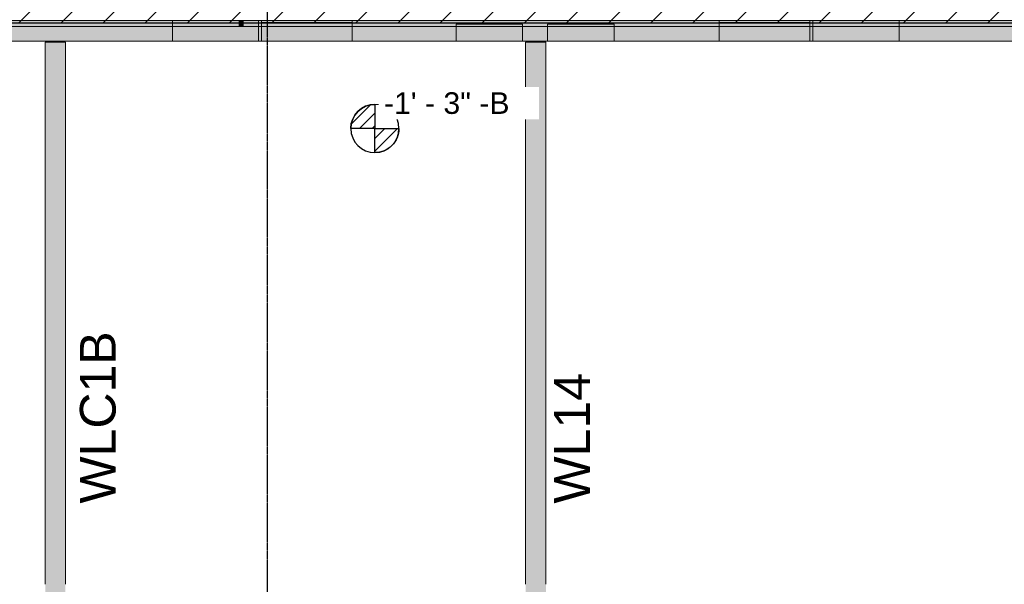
# Model space of a CAD drawing. Header units: inches. Extents: x -4126 to -1814, y 9773 to 12338.
# Tile 33 of 113: x -2931 to -2518, y 10586 to 10823. Entities that reach past the tile are written whole.
import ezdxf

# ---------------------------------------------------------------- set-up
doc = ezdxf.new("R2010")
doc.units = ezdxf.units.IN
doc.header["$MEASUREMENT"] = 0
doc.linetypes.add('Grid Line 1_2_', pattern=[0.875, 0.5, -0.125, 0.125, -0.125])
for name, color, linetype, lineweight in [('A-WALL', 113, 'Continuous', 13), ('G-ANNO-DIMS', 111, 'Continuous', 9), ('I-WALL', 2, 'Continuous', 13), ('S-GRID', 1, 'Continuous', 9)]:
    doc.layers.add(name, color=color, linetype=linetype, lineweight=lineweight)
doc.layers.add('LOAD_HATCH', color=8, linetype='Continuous')
doc.layers.add('loads', color=1, linetype='Continuous')
doc.styles.add('Arial', font='Arial.ttf', dxfattribs={"height": 18})
doc.styles.add('Arial_2', font='arial.ttf', dxfattribs={"height": 9.070866})
pattern_1 = [(315, (28.981, 112.263), (0.027577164, 0.027577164), [])]

# ---------------------------------------------------------------- blocks, each defined once
blk = doc.blocks.new('CTR - 1st Phase - Shell_rvt-1-FRAMING PLAN - 1ST FLOOR')
at = {"layer": 'A-WALL', "lineweight": 5, "transparency": 33554585}
h = blk.add_hatch(color=13, dxfattribs=at)
h.paths.add_polyline_path([(-2096.82, 10813.86), (-2096.82, 10822.49), (-2138.72, 10822.49), (-2138.72, 10819.99), (-2099.32, 10819.99), (-2099.32, 10813.86)], flags=0)
h.paths.add_polyline_path([(-3396.64, 10819.99), (-3366.39, 10819.99), (-3366.39, 10822.49), (-3400.17, 10822.49), (-3400.17, 10819.99)], flags=0)
h.paths.add_polyline_path([(-3252.51, 10819.99), (-3245.12, 10819.99), (-3245.12, 10820.99), (-3217.25, 10820.99), (-3217.25, 10819.99), (-3175.34, 10819.99), (-3175.34, 10822.49), (-3252.51, 10822.49), (-3252.51, 10822.21)], flags=0)
h.paths.add_polyline_path([(-3290.54, 10819.99), (-3290.54, 10822.49), (-3290.91, 10822.49), (-3290.91, 10819.99)], flags=0)
h.paths.add_polyline_path([(-3330.26, 10819.99), (-3328.94, 10819.99), (-3328.94, 10822.49), (-3330.26, 10822.49), (-3330.26, 10822.36)], flags=0)
h.paths.add_polyline_path([(-2637.74, 10819.99), (-2637.74, 10822.49), (-2791.71, 10822.49), (-2791.71, 10819.99), (-2748.12, 10819.99), (-2748.12, 10820.99), (-2720.25, 10820.99), (-2720.25, 10819.99), (-2709.72, 10819.99), (-2709.72, 10820.99), (-2681.85, 10820.99), (-2681.85, 10819.99)], flags=0)
h.paths.add_polyline_path([(-2598.39, 10819.99), (-2598.39, 10822.49), (-2599.71, 10822.49), (-2599.71, 10819.99)], flags=0)
h.paths.add_polyline_path([(-2488.32, 10819.99), (-2445.74, 10819.99), (-2445.74, 10822.49), (-2488.32, 10822.49), (-2488.32, 10820.74)], flags=0)
h.paths.add_polyline_path([(-2562.26, 10819.99), (-2512.32, 10819.99), (-2512.32, 10822.49), (-2562.26, 10822.49), (-2562.26, 10820.88)], flags=0)
h.paths.add_polyline_path([(-2185.32, 10819.99), (-2185.32, 10822.49), (-2273.5, 10822.49), (-2273.5, 10819.99)], flags=0)
h.paths.add_polyline_path([(-2311.52, 10819.99), (-2311.52, 10822.49), (-2312.85, 10822.49), (-2312.85, 10819.99)], flags=0)
h.paths.add_polyline_path([(-2407.71, 10819.99), (-2407.34, 10819.99), (-2407.34, 10822.49), (-2407.71, 10822.49), (-2407.71, 10820.58)], flags=0)
h.paths.add_polyline_path([(-2369.31, 10819.99), (-2348.97, 10819.99), (-2348.97, 10822.49), (-2369.31, 10822.49), (-2369.31, 10820.51)], flags=0)
h.paths.add_polyline_path([(-2991.05, 10819.99), (-2983.34, 10819.99), (-2983.34, 10822.49), (-3061.46, 10822.49), (-3061.46, 10819.99), (-3018.92, 10819.99), (-3018.92, 10820.99), (-2991.05, 10820.99)], flags=0)
h.paths.add_polyline_path([(-2945.31, 10819.99), (-2867.19, 10819.99), (-2867.19, 10822.49), (-2945.31, 10822.49), (-2945.31, 10821.62)], flags=0)
h.paths.add_polyline_path([(-3136.94, 10819.99), (-3136.94, 10822.49), (-3137.31, 10822.49), (-3137.31, 10819.99)], flags=0)
h.paths.add_polyline_path([(-3098.91, 10819.99), (-3097.59, 10819.99), (-3097.59, 10822.49), (-3098.91, 10822.49), (-3098.91, 10821.91)], flags=0)
for points in [[(-2867.19, 10819.99), (-2839.32, 10819.99), (-2839.32, 10822.49), (-2867.19, 10822.49), (-2867.19, 10821.47)], [(-2838.54, 10819.99), (-2838.54, 10822.49), (-2839.32, 10822.49), (-2839.32, 10819.99)], [(-2837.32, 10819.99), (-2837.32, 10822.49), (-2838.54, 10822.49), (-2838.54, 10819.99)], [(-2831.06, 10819.99), (-2831.06, 10822.49), (-2837.32, 10822.49), (-2837.32, 10819.99)], [(-2829.74, 10813.86), (-2818.32, 10813.86), (-2818.32, 10822.49), (-2829.74, 10822.49), (-2829.74, 10813.9)], [(-2816.11, 10813.86), (-2816.11, 10822.49), (-2818.32, 10822.49), (-2818.32, 10813.86)], [(-2816.11, 10813.86), (-2815.32, 10813.86), (-2815.32, 10822.49), (-2816.11, 10822.49), (-2816.11, 10814.26)], [(-2815.32, 10813.86), (-2791.71, 10813.86), (-2791.71, 10822.49), (-2815.32, 10822.49), (-2815.32, 10814.28)], [(-2637.74, 10813.86), (-2599.71, 10813.86), (-2599.71, 10822.49), (-2637.74, 10822.49), (-2637.74, 10818.95)], [(-2598.39, 10819.99), (-2562.26, 10819.99), (-2562.26, 10822.49), (-2598.39, 10822.49), (-2598.39, 10820.95)], [(-2839.32, 10813.86), (-2839.32, 10819.99), (-2867.19, 10819.99), (-2867.19, 10813.86), (-2856.37, 10813.86)], [(-2837.32, 10813.86), (-2837.32, 10819.99), (-2839.32, 10819.99), (-2839.32, 10813.86), (-2838.54, 10813.86)], [(-2837.32, 10813.86), (-2831.06, 10813.86), (-2831.06, 10819.99), (-2837.32, 10819.99)], [(-2721.3, 10813.86), (-2720.25, 10813.86), (-2720.25, 10820.99), (-2748.12, 10820.99), (-2748.12, 10813.86)], [(-2709.72, 10813.86), (-2681.85, 10813.86), (-2681.85, 10820.99), (-2709.72, 10820.99), (-2709.72, 10817.06)], [(-2562.26, 10813.86), (-2562.26, 10819.99), (-2598.39, 10819.99), (-2598.39, 10813.86), (-2586.24, 10813.86)]]:
    blk.add_hatch(color=13, dxfattribs=at).paths.add_polyline_path(points, flags=0)
h = blk.add_hatch(color=13, dxfattribs=at)
h.paths.add_polyline_path([(-2831.06, 10819.99), (-2829.74, 10819.99), (-2829.74, 10822.49), (-2831.06, 10822.49), (-2831.06, 10821.4)], flags=0)
h.paths.add_polyline_path([(-2508.32, 10819.99), (-2490.32, 10819.99), (-2490.32, 10822.49), (-2508.32, 10822.49), (-2508.32, 10820.78)], flags=0)
h.paths.add_polyline_path([(-2183.32, 10819.99), (-2176.75, 10819.99), (-2176.75, 10822.49), (-2183.32, 10822.49), (-2183.32, 10820.15)], flags=0)
h = blk.add_hatch(color=13, dxfattribs=at)
h.paths.add_polyline_path([(-2105.45, 10813.86), (-2099.32, 10813.86), (-2099.32, 10819.99), (-2138.72, 10819.99), (-2138.72, 10813.86)], flags=0)
h.paths.add_polyline_path([(-2185.32, 10813.86), (-2185.32, 10819.99), (-2273.5, 10819.99), (-2273.5, 10813.86)], flags=0)
h.paths.add_polyline_path([(-2311.52, 10813.86), (-2311.52, 10819.99), (-2312.85, 10819.99), (-2312.85, 10813.86)], flags=0)
h.paths.add_polyline_path([(-2369.31, 10813.86), (-2348.97, 10813.86), (-2348.97, 10819.99), (-2369.31, 10819.99), (-2369.31, 10819.41)], flags=0)
h.paths.add_polyline_path([(-2512.32, 10813.86), (-2512.32, 10819.99), (-2562.26, 10819.99), (-2562.26, 10813.86), (-2517.37, 10813.86)], flags=0)
h.paths.add_polyline_path([(-2451.17, 10813.86), (-2445.74, 10813.86), (-2445.74, 10819.99), (-2488.32, 10819.99), (-2488.32, 10813.86)], flags=0)
h.paths.add_polyline_path([(-2407.34, 10813.86), (-2407.34, 10819.99), (-2407.71, 10819.99), (-2407.71, 10813.86)], flags=0)
h.paths.add_polyline_path([(-2710.47, 10813.86), (-2709.72, 10813.86), (-2709.72, 10819.99), (-2720.25, 10819.99), (-2720.25, 10813.86), (-2718.97, 10813.86)], flags=0)
h.paths.add_polyline_path([(-2598.39, 10813.86), (-2598.39, 10819.99), (-2599.71, 10819.95), (-2599.71, 10813.86)], flags=0)
h.paths.add_polyline_path([(-2637.74, 10813.86), (-2637.74, 10819.99), (-2681.85, 10819.99), (-2681.85, 10813.86)], flags=0)
h.paths.add_polyline_path([(-2748.12, 10813.86), (-2748.12, 10819.99), (-2791.71, 10819.99), (-2791.71, 10813.86)], flags=0)
h.paths.add_polyline_path([(-2991.05, 10813.86), (-2983.34, 10813.86), (-2983.34, 10819.99), (-2991.05, 10819.99), (-2991.05, 10816.08)], flags=0)
h.paths.add_polyline_path([(-2945.31, 10813.86), (-2867.19, 10813.86), (-2867.19, 10819.99), (-2945.31, 10819.99), (-2945.31, 10817.53)], flags=0)
h.paths.add_polyline_path([(-3328.94, 10813.86), (-3328.94, 10819.99), (-3330.26, 10819.99), (-3330.26, 10813.86)], flags=0)
h.paths.add_polyline_path([(-3137.31, 10813.86), (-3136.94, 10813.86), (-3136.94, 10819.99), (-3137.31, 10819.99), (-3137.31, 10814.91)], flags=0)
h.paths.add_polyline_path([(-3396.64, 10813.86), (-3366.39, 10813.86), (-3366.39, 10819.99), (-3400.17, 10819.99), (-3400.17, 10813.86)], flags=0)
h.paths.add_polyline_path([(-3290.91, 10813.86), (-3290.54, 10813.86), (-3290.54, 10819.99), (-3290.91, 10819.99), (-3290.91, 10818.95)], flags=0)
h.paths.add_polyline_path([(-3252.51, 10813.86), (-3245.12, 10813.86), (-3245.12, 10819.99), (-3252.51, 10819.99), (-3252.51, 10817.94)], flags=0)
h.paths.add_polyline_path([(-3217.25, 10813.86), (-3175.34, 10813.86), (-3175.34, 10819.99), (-3217.25, 10819.99), (-3217.25, 10817.01)], flags=0)
h.paths.add_polyline_path([(-3061.46, 10813.86), (-3018.92, 10813.86), (-3018.92, 10819.99), (-3061.46, 10819.99)], flags=0)
h.paths.add_polyline_path([(-3097.59, 10813.86), (-3097.59, 10819.99), (-3098.91, 10819.99), (-3098.91, 10813.86)], flags=0)
h = blk.add_hatch(color=13, dxfattribs=at)
h.paths.add_polyline_path([(-2183.32, 10813.86), (-2176.75, 10813.86), (-2176.75, 10819.99), (-2183.32, 10819.99), (-2183.32, 10816.16)], flags=0)
h.paths.add_polyline_path([(-2490.32, 10813.86), (-2490.32, 10819.99), (-2508.32, 10819.99), (-2508.32, 10813.86)], flags=0)
h.paths.add_polyline_path([(-2829.74, 10813.86), (-2829.74, 10819.99), (-2831.06, 10819.99), (-2831.06, 10813.86)], flags=0)
at = {"layer": 'A-WALL', "color": 9}
for p, q in [((-2839.32, 10822.49), (-3142.32, 10822.49)), ((-2837.32, 10822.49), (-2839.32, 10822.49)), ((-2818.32, 10822.49), (-2837.32, 10822.49)), ((-2815.32, 10822.49), (-2818.32, 10822.49)), ((-2512.32, 10822.49), (-2815.32, 10822.49)), ((-2839.32, 10819.99), (-3142.32, 10819.99)), ((-3061.46, 10819.99), (-2867.19, 10819.99)), ((-2839.32, 10819.99), (-2867.19, 10819.99)), ((-2867.19, 10819.99), (-2867.19, 10813.86)), ((-2837.32, 10819.99), (-2839.32, 10819.99)), ((-2838.54, 10819.99), (-2839.32, 10819.99)), ((-2837.32, 10819.99), (-2838.54, 10819.99)), ((-2818.32, 10819.99), (-2837.32, 10819.99)), ((-2831.06, 10819.99), (-2837.32, 10819.99)), ((-2831.06, 10819.99), (-2818.32, 10819.99)), ((-2831.06, 10813.86), (-2831.06, 10819.99)), ((-2815.32, 10819.99), (-2818.32, 10819.99)), ((-2818.32, 10819.99), (-2816.11, 10819.99)), ((-2816.11, 10819.99), (-2815.32, 10819.99)), ((-2512.32, 10819.99), (-2815.32, 10819.99)), ((-2815.32, 10819.99), (-2598.39, 10819.99)), ((-2598.39, 10819.99), (-2598.39, 10813.86)), ((-2562.26, 10819.99), (-2598.39, 10819.99)), ((-2562.26, 10819.99), (-2512.32, 10819.99)), ((-2562.26, 10813.86), (-2562.26, 10819.99)), ((-3061.46, 10813.86), (-2867.19, 10813.86)), ((-2867.19, 10813.86), (-2839.32, 10813.86)), ((-2839.32, 10813.86), (-2837.32, 10813.86)), ((-2837.32, 10813.86), (-2831.06, 10813.86)), ((-2831.06, 10813.86), (-2818.32, 10813.86)), ((-2818.32, 10813.86), (-2815.32, 10813.86)), ((-2815.32, 10813.86), (-2598.39, 10813.86)), ((-2598.39, 10813.86), (-2562.26, 10813.86)), ((-2562.26, 10813.86), (-2512.32, 10813.86))]:
    blk.add_line(p, q, dxfattribs=at)
at = {"layer": 'A-WALL', "color": 33}
for p, q in [((-2945.31, 10822.49), (-2867.19, 10822.49)), ((-2839.32, 10822.49), (-2867.19, 10822.49)), ((-2867.19, 10822.49), (-2839.32, 10822.49)), ((-2867.19, 10822.49), (-2867.19, 10819.99)), ((-2867.19, 10822.49), (-2867.19, 10813.86)), ((-2839.32, 10822.49), (-2838.54, 10822.49)), ((-2837.32, 10822.49), (-2838.54, 10822.49)), ((-2838.54, 10822.49), (-2837.32, 10822.49)), ((-2831.06, 10822.49), (-2837.32, 10822.49)), ((-2837.32, 10822.49), (-2831.06, 10822.49)), ((-2831.06, 10822.49), (-2829.74, 10822.49)), ((-2831.06, 10813.86), (-2831.06, 10822.49)), ((-2831.06, 10822.49), (-2831.06, 10819.99)), ((-2818.32, 10822.49), (-2829.74, 10822.49)), ((-2829.74, 10822.49), (-2818.32, 10822.49)), ((-2829.74, 10822.49), (-2829.74, 10813.9)), ((-2829.74, 10821.74), (-2829.74, 10822.49)), ((-2829.74, 10821.74), (-2818.32, 10821.74)), ((-2818.32, 10821.74), (-2829.74, 10821.74)), ((-2829.74, 10813.9), (-2829.74, 10821.74)), ((-2816.11, 10822.49), (-2818.32, 10822.49)), ((-2818.32, 10822.49), (-2816.11, 10822.49)), ((-2818.32, 10821.74), (-2816.11, 10821.74)), ((-2816.11, 10821.74), (-2818.32, 10821.74)), ((-2816.11, 10822.49), (-2815.32, 10822.49)), ((-2791.71, 10822.49), (-2815.32, 10822.49)), ((-2815.32, 10822.49), (-2791.71, 10822.49)), ((-2815.32, 10821.74), (-2791.71, 10821.74)), ((-2791.71, 10821.74), (-2815.32, 10821.74)), ((-2791.71, 10822.49), (-2637.74, 10822.49)), ((-2791.71, 10821.74), (-2791.71, 10822.49)), ((-2791.71, 10813.86), (-2791.71, 10822.49)), ((-2791.71, 10821.74), (-2791.71, 10813.86)), ((-2599.71, 10822.49), (-2637.74, 10822.49)), ((-2637.74, 10822.49), (-2599.71, 10822.49)), ((-2637.74, 10822.49), (-2637.74, 10821.74)), ((-2637.74, 10822.49), (-2637.74, 10813.86)), ((-2637.74, 10821.74), (-2599.71, 10821.74)), ((-2599.71, 10821.74), (-2637.74, 10821.74)), ((-2637.74, 10813.86), (-2637.74, 10821.74)), ((-2599.71, 10822.49), (-2598.39, 10822.49)), ((-2599.71, 10819.99), (-2599.71, 10822.49)), ((-2599.71, 10822.49), (-2599.71, 10821.74)), ((-2599.71, 10821.74), (-2599.71, 10819.99)), ((-2598.39, 10822.49), (-2562.26, 10822.49)), ((-2562.26, 10822.49), (-2598.39, 10822.49)), ((-2598.39, 10822.49), (-2598.39, 10813.86)), ((-2598.39, 10819.99), (-2598.39, 10822.49)), ((-2562.26, 10822.49), (-2512.32, 10822.49)), ((-2562.26, 10819.99), (-2562.26, 10822.49)), ((-2562.26, 10813.86), (-2562.26, 10822.49)), ((-2720.25, 10820.99), (-2748.12, 10820.99)), ((-2748.12, 10820.99), (-2720.25, 10820.99)), ((-2748.12, 10813.86), (-2748.12, 10820.99)), ((-2748.12, 10813.86), (-2748.12, 10820.99)), ((-2720.25, 10820.99), (-2720.25, 10813.86)), ((-2720.25, 10813.86), (-2720.25, 10820.99)), ((-2681.85, 10820.99), (-2709.72, 10820.99)), ((-2709.72, 10820.99), (-2681.85, 10820.99)), ((-2709.72, 10813.86), (-2709.72, 10820.99)), ((-2709.72, 10813.86), (-2709.72, 10820.99)), ((-2681.85, 10820.99), (-2681.85, 10813.86)), ((-2681.85, 10813.86), (-2681.85, 10820.99)), ((-2599.71, 10813.86), (-2599.71, 10819.95)), ((-2599.71, 10819.95), (-2599.71, 10813.86)), ((-2839.32, 10813.86), (-2945.31, 10813.86)), ((-2837.32, 10813.86), (-2839.32, 10813.86)), ((-2829.74, 10813.86), (-2837.32, 10813.86)), ((-2829.74, 10813.86), (-2818.32, 10813.86)), ((-2818.32, 10813.86), (-2829.74, 10813.86)), ((-2818.32, 10813.86), (-2816.11, 10813.86)), ((-2816.11, 10813.86), (-2818.32, 10813.86)), ((-2815.32, 10813.86), (-2816.11, 10813.86)), ((-2815.32, 10813.86), (-2791.71, 10813.86)), ((-2791.71, 10813.86), (-2815.32, 10813.86)), ((-2748.12, 10813.86), (-2791.71, 10813.86)), ((-2720.25, 10813.86), (-2748.12, 10813.86)), ((-2748.12, 10813.86), (-2720.25, 10813.86)), ((-2709.72, 10813.86), (-2720.25, 10813.86)), ((-2681.85, 10813.86), (-2709.72, 10813.86)), ((-2709.72, 10813.86), (-2681.85, 10813.86)), ((-2637.74, 10813.86), (-2681.85, 10813.86)), ((-2637.74, 10813.86), (-2599.71, 10813.86)), ((-2599.71, 10813.86), (-2637.74, 10813.86)), ((-2512.32, 10813.86), (-2599.71, 10813.86))]:
    blk.add_line(p, q, dxfattribs=at)
at = {"layer": 'A-WALL', "color": 23}
for p, q in [((-2867.19, 10822.49), (-2839.32, 10822.49)), ((-2838.54, 10822.49), (-2837.32, 10822.49)), ((-2837.32, 10822.49), (-2831.06, 10822.49)), ((-2829.74, 10822.49), (-2818.32, 10822.49)), ((-2818.32, 10822.49), (-2816.11, 10822.49)), ((-2815.32, 10822.49), (-2791.71, 10822.49)), ((-2637.74, 10822.49), (-2599.71, 10822.49)), ((-2598.39, 10822.49), (-2562.26, 10822.49)), ((-2818.32, 10813.86), (-2829.74, 10813.86)), ((-2816.11, 10813.86), (-2818.32, 10813.86)), ((-2791.71, 10813.86), (-2815.32, 10813.86)), ((-2720.25, 10813.86), (-2748.12, 10813.86)), ((-2681.85, 10813.86), (-2709.72, 10813.86)), ((-2599.71, 10813.86), (-2637.74, 10813.86))]:
    blk.add_line(p, q, dxfattribs=at)
at = {"layer": 'A-WALL', "color": 253}
for p, q in [((-2838.54, 10822.49), (-2839.32, 10822.49)), ((-2839.32, 10822.49), (-2838.54, 10822.49)), ((-2815.32, 10822.49), (-2816.11, 10822.49)), ((-2816.11, 10822.49), (-2815.32, 10822.49)), ((-2816.11, 10821.74), (-2815.32, 10821.74)), ((-2815.32, 10821.74), (-2816.11, 10821.74)), ((-2816.11, 10813.86), (-2815.32, 10813.86)), ((-2815.32, 10813.86), (-2816.11, 10813.86))]:
    blk.add_line(p, q, dxfattribs=at)
blk = doc.blocks.new('CTR - 1st Phase - Common Walls_rvt-1-FRAMING PLAN - 1ST FLOOR')
at = {"layer": 'I-WALL', "lineweight": 5, "transparency": 33554585}
h = blk.add_hatch(color=8, dxfattribs=at)
h.paths.add_polyline_path([(-2912.07, 10450.41), (-2912.07, 10489.14), (-2920.57, 10489.14), (-2920.57, 10450.41)], flags=0)
h.paths.add_polyline_path([(-2920.57, 10489.53), (-2912.07, 10489.53), (-2912.07, 10489.96), (-2920.57, 10489.96)], flags=0)
h.paths.add_polyline_path([(-2912.07, 10490.8), (-2912.07, 10491.23), (-2920.57, 10491.23), (-2920.57, 10490.8), (-2919.79, 10490.8)], flags=0)
h.paths.add_polyline_path([(-2919.77, 10491.62), (-2912.07, 10491.62), (-2912.07, 10537.02), (-2920.57, 10537.02), (-2920.57, 10491.62)], flags=0)
h.paths.add_polyline_path([(-2912.07, 10537.41), (-2912.07, 10537.84), (-2920.57, 10537.84), (-2920.57, 10537.41), (-2918.68, 10537.41)], flags=0)
h.paths.add_polyline_path([(-2918.65, 10538.68), (-2912.07, 10538.68), (-2912.07, 10539.11), (-2920.57, 10539.11), (-2920.57, 10538.68)], flags=0)
h.paths.add_polyline_path([(-2912.07, 10539.5), (-2912.07, 10584.9), (-2920.57, 10584.9), (-2920.57, 10539.5), (-2918.63, 10539.5)], flags=0)
h.paths.add_polyline_path([(-2917.53, 10585.3), (-2912.07, 10585.3), (-2912.07, 10585.73), (-2920.57, 10585.73), (-2920.57, 10585.3)], flags=0)
h.paths.add_polyline_path([(-2912.07, 10586.56), (-2912.07, 10586.99), (-2920.57, 10586.99), (-2920.57, 10586.56), (-2917.5, 10586.56)], flags=0)
h.paths.add_polyline_path([(-2912.07, 10587.38), (-2912.07, 10632.78), (-2920.57, 10632.78), (-2920.57, 10587.38), (-2917.48, 10587.38)], flags=0)
h.paths.add_polyline_path([(-2920.57, 10633.18), (-2912.07, 10633.18), (-2912.07, 10633.61), (-2920.57, 10633.61)], flags=0)
h.paths.add_polyline_path([(-2920.57, 10634.44), (-2912.07, 10634.44), (-2912.07, 10634.87), (-2920.57, 10634.87)], flags=0)
h.paths.add_polyline_path([(-2920.57, 10635.26), (-2912.07, 10635.26), (-2912.07, 10680.67), (-2920.57, 10680.67)], flags=0)
h.paths.add_polyline_path([(-2912.07, 10681.06), (-2912.07, 10681.49), (-2920.57, 10681.49), (-2920.57, 10681.06), (-2915.24, 10681.06)], flags=0)
h.paths.add_polyline_path([(-2912.07, 10682.32), (-2912.07, 10682.75), (-2920.57, 10682.75), (-2920.57, 10682.32), (-2915.21, 10682.32)], flags=0)
h.paths.add_polyline_path([(-2912.07, 10683.15), (-2912.07, 10728.55), (-2920.57, 10728.55), (-2920.57, 10683.15), (-2915.19, 10683.15)], flags=0)
h.paths.add_polyline_path([(-2920.57, 10728.94), (-2912.07, 10728.94), (-2912.07, 10729.37), (-2920.57, 10729.37)], flags=0)
h.paths.add_polyline_path([(-2914.07, 10730.2), (-2912.07, 10730.2), (-2912.07, 10730.63), (-2920.57, 10730.63), (-2920.57, 10730.2)], flags=0)
h.paths.add_polyline_path([(-2912.07, 10731.03), (-2912.07, 10776.43), (-2920.57, 10776.43), (-2920.57, 10731.03), (-2914.05, 10731.03)], flags=0)
h.paths.add_polyline_path([(-2912.95, 10776.82), (-2912.07, 10776.82), (-2912.07, 10777.25), (-2920.57, 10777.25), (-2920.57, 10776.82)], flags=0)
h.paths.add_polyline_path([(-2920.57, 10778.09), (-2912.07, 10778.09), (-2912.07, 10778.52), (-2920.57, 10778.52)], flags=0)
h.paths.add_polyline_path([(-2912.9, 10778.91), (-2912.07, 10778.91), (-2912.07, 10813.49), (-2920.57, 10813.49), (-2920.57, 10778.91)], flags=0)
h = blk.add_hatch(color=8, dxfattribs=at)
h.paths.add_polyline_path([(-2710.72, 10476.16), (-2710.47, 10476.16), (-2710.47, 10489.14), (-2718.97, 10489.14), (-2718.97, 10476.16), (-2718.72, 10476.16)], flags=0)
h.paths.add_polyline_path([(-2710.72, 10489.53), (-2710.47, 10489.53), (-2710.47, 10489.96), (-2718.97, 10489.96), (-2718.97, 10489.53), (-2718.72, 10489.53)], flags=0)
h.paths.add_polyline_path([(-2718.97, 10490.8), (-2710.47, 10490.8), (-2710.47, 10491.23), (-2718.97, 10491.23)], flags=0)
h.paths.add_polyline_path([(-2710.47, 10491.62), (-2710.47, 10537.02), (-2718.97, 10537.02), (-2718.97, 10491.62)], flags=0)
h.paths.add_polyline_path([(-2718.97, 10537.41), (-2710.47, 10537.41), (-2710.47, 10537.84), (-2718.97, 10537.84)], flags=0)
h.paths.add_polyline_path([(-2710.47, 10538.68), (-2710.47, 10539.11), (-2718.97, 10539.11), (-2718.97, 10538.68)], flags=0)
h.paths.add_polyline_path([(-2718.97, 10539.5), (-2710.47, 10539.5), (-2710.47, 10584.9), (-2718.97, 10584.9), (-2718.97, 10567.32)], flags=0)
h.paths.add_polyline_path([(-2710.47, 10585.3), (-2710.47, 10585.73), (-2718.97, 10585.73), (-2718.97, 10585.3)], flags=0)
h.paths.add_polyline_path([(-2718.97, 10586.56), (-2710.47, 10586.56), (-2710.47, 10586.99), (-2718.97, 10586.99)], flags=0)
h.paths.add_polyline_path([(-2710.47, 10587.38), (-2710.47, 10632.78), (-2718.97, 10632.78), (-2718.97, 10587.38)], flags=0)
h.paths.add_polyline_path([(-2710.47, 10633.18), (-2710.47, 10633.61), (-2718.97, 10633.61), (-2718.97, 10633.18)], flags=0)
h.paths.add_polyline_path([(-2718.97, 10634.44), (-2710.47, 10634.44), (-2710.47, 10634.87), (-2718.97, 10634.87)], flags=0)
h.paths.add_polyline_path([(-2710.47, 10635.26), (-2710.47, 10680.67), (-2718.97, 10680.67), (-2718.97, 10635.26)], flags=0)
h.paths.add_polyline_path([(-2718.97, 10681.06), (-2710.47, 10681.06), (-2710.47, 10681.49), (-2718.97, 10681.49)], flags=0)
h.paths.add_polyline_path([(-2710.47, 10682.32), (-2710.47, 10682.75), (-2718.97, 10682.75), (-2718.97, 10682.32)], flags=0)
h.paths.add_polyline_path([(-2718.97, 10683.15), (-2710.47, 10683.15), (-2710.47, 10728.55), (-2718.97, 10728.55)], flags=0)
h.paths.add_polyline_path([(-2710.47, 10728.94), (-2710.47, 10729.37), (-2718.97, 10729.37), (-2718.97, 10728.94)], flags=0)
h.paths.add_polyline_path([(-2718.97, 10730.2), (-2710.47, 10730.2), (-2710.47, 10730.63), (-2718.97, 10730.63)], flags=0)
h.paths.add_polyline_path([(-2710.47, 10731.03), (-2710.47, 10776.43), (-2718.97, 10776.43), (-2718.97, 10731.03)], flags=0)
h.paths.add_polyline_path([(-2718.97, 10776.82), (-2710.47, 10776.82), (-2710.47, 10777.25), (-2718.97, 10777.25)], flags=0)
h.paths.add_polyline_path([(-2710.47, 10778.09), (-2710.47, 10778.52), (-2718.97, 10778.52), (-2718.97, 10778.09)], flags=0)
h.paths.add_polyline_path([(-2710.47, 10778.91), (-2710.47, 10813.49), (-2718.97, 10813.49), (-2718.97, 10778.91)], flags=0)
h = blk.add_hatch(color=8, dxfattribs=at)
h.paths.add_polyline_path([(-2912.07, 10489.14), (-2912.07, 10489.53), (-2920.57, 10489.53), (-2920.57, 10489.14), (-2919.83, 10489.14)], flags=0)
h.paths.add_polyline_path([(-2912.07, 10491.23), (-2912.07, 10491.62), (-2920.57, 10491.62), (-2920.57, 10491.23), (-2919.78, 10491.23)], flags=0)
h.paths.add_polyline_path([(-2920.57, 10537.02), (-2912.07, 10537.02), (-2912.07, 10537.41), (-2920.57, 10537.41)], flags=0)
h.paths.add_polyline_path([(-2920.57, 10539.11), (-2912.07, 10539.11), (-2912.07, 10539.5), (-2920.57, 10539.5)], flags=0)
h.paths.add_polyline_path([(-2917.54, 10584.9), (-2912.07, 10584.9), (-2912.07, 10585.3), (-2920.57, 10585.3), (-2920.57, 10584.9)], flags=0)
h.paths.add_polyline_path([(-2917.49, 10586.99), (-2912.07, 10586.99), (-2912.07, 10587.38), (-2920.57, 10587.38), (-2920.57, 10586.99)], flags=0)
h.paths.add_polyline_path([(-2912.07, 10632.78), (-2912.07, 10633.18), (-2920.57, 10633.18), (-2920.57, 10632.78), (-2916.4, 10632.78)], flags=0)
h.paths.add_polyline_path([(-2912.07, 10634.87), (-2912.07, 10635.26), (-2920.57, 10635.26), (-2920.57, 10634.87), (-2916.35, 10634.87)], flags=0)
h.paths.add_polyline_path([(-2912.07, 10680.67), (-2912.07, 10681.06), (-2920.57, 10681.06), (-2920.57, 10680.67), (-2915.25, 10680.67)], flags=0)
h.paths.add_polyline_path([(-2912.07, 10682.75), (-2912.07, 10683.15), (-2920.57, 10683.15), (-2920.57, 10682.75), (-2915.2, 10682.75)], flags=0)
h.paths.add_polyline_path([(-2912.07, 10728.55), (-2912.07, 10728.94), (-2920.57, 10728.94), (-2920.57, 10728.55), (-2914.11, 10728.55)], flags=0)
h.paths.add_polyline_path([(-2914.06, 10730.63), (-2912.07, 10730.63), (-2912.07, 10731.03), (-2920.57, 10731.03), (-2920.57, 10730.63)], flags=0)
h.paths.add_polyline_path([(-2912.96, 10776.43), (-2912.07, 10776.43), (-2912.07, 10776.82), (-2920.57, 10776.82), (-2920.57, 10776.43)], flags=0)
h.paths.add_polyline_path([(-2920.57, 10778.52), (-2912.07, 10778.52), (-2912.07, 10778.91), (-2920.57, 10778.91)], flags=0)
h = blk.add_hatch(color=8, dxfattribs=at)
h.paths.add_polyline_path([(-2912.07, 10489.96), (-2912.07, 10490.8), (-2920.57, 10490.8), (-2920.57, 10489.96), (-2919.81, 10489.96)], flags=0)
h.paths.add_polyline_path([(-2912.07, 10537.84), (-2912.07, 10538.68), (-2920.57, 10538.68), (-2920.57, 10537.84), (-2918.67, 10537.84)], flags=0)
h.paths.add_polyline_path([(-2920.57, 10585.73), (-2912.07, 10585.73), (-2912.07, 10586.56), (-2920.57, 10586.56), (-2920.57, 10586.1)], flags=0)
h.paths.add_polyline_path([(-2916.38, 10633.61), (-2912.07, 10633.61), (-2912.07, 10634.44), (-2920.57, 10634.44), (-2920.57, 10633.61)], flags=0)
h.paths.add_polyline_path([(-2920.57, 10681.49), (-2912.07, 10681.49), (-2912.07, 10682.32), (-2920.57, 10682.32), (-2920.57, 10681.87)], flags=0)
h.paths.add_polyline_path([(-2914.09, 10729.37), (-2912.07, 10729.37), (-2912.07, 10730.2), (-2920.57, 10730.2), (-2920.57, 10729.37)], flags=0)
h.paths.add_polyline_path([(-2920.57, 10777.25), (-2912.07, 10777.25), (-2912.07, 10778.09), (-2920.57, 10778.09), (-2920.57, 10777.63)], flags=0)
h = blk.add_hatch(color=8, dxfattribs=at)
h.paths.add_polyline_path([(-2710.72, 10489.14), (-2710.47, 10489.14), (-2710.47, 10489.53), (-2718.97, 10489.53), (-2718.97, 10489.14), (-2718.72, 10489.14)], flags=0)
h.paths.add_polyline_path([(-2710.47, 10491.23), (-2710.47, 10491.62), (-2718.97, 10491.62), (-2718.97, 10491.23)], flags=0)
h.paths.add_polyline_path([(-2718.97, 10537.02), (-2710.47, 10537.02), (-2710.47, 10537.41), (-2718.97, 10537.41)], flags=0)
h.paths.add_polyline_path([(-2718.97, 10539.11), (-2710.47, 10539.11), (-2710.47, 10539.5), (-2718.97, 10539.5)], flags=0)
h.paths.add_polyline_path([(-2710.47, 10584.9), (-2710.47, 10585.3), (-2718.97, 10585.3), (-2718.97, 10584.9)], flags=0)
h.paths.add_polyline_path([(-2718.97, 10586.99), (-2710.47, 10586.99), (-2710.47, 10587.38), (-2718.97, 10587.38)], flags=0)
h.paths.add_polyline_path([(-2710.47, 10632.78), (-2710.47, 10633.18), (-2718.97, 10633.18), (-2718.97, 10632.78)], flags=0)
h.paths.add_polyline_path([(-2718.97, 10634.87), (-2710.47, 10634.87), (-2710.47, 10635.26), (-2718.97, 10635.26)], flags=0)
h.paths.add_polyline_path([(-2718.97, 10680.67), (-2710.47, 10680.67), (-2710.47, 10681.06), (-2718.97, 10681.06)], flags=0)
h.paths.add_polyline_path([(-2710.47, 10682.75), (-2710.47, 10683.15), (-2718.97, 10683.15), (-2718.97, 10682.75)], flags=0)
h.paths.add_polyline_path([(-2718.97, 10728.55), (-2710.47, 10728.55), (-2710.47, 10728.94), (-2718.97, 10728.94)], flags=0)
h.paths.add_polyline_path([(-2710.47, 10730.63), (-2710.47, 10731.03), (-2718.97, 10731.03), (-2718.97, 10730.63)], flags=0)
h.paths.add_polyline_path([(-2710.47, 10776.43), (-2710.47, 10776.82), (-2718.97, 10776.82), (-2718.97, 10776.43)], flags=0)
h.paths.add_polyline_path([(-2710.47, 10778.52), (-2710.47, 10778.91), (-2718.97, 10778.91), (-2718.97, 10778.52)], flags=0)
h = blk.add_hatch(color=8, dxfattribs=at)
h.paths.add_polyline_path([(-2718.97, 10489.96), (-2710.47, 10489.96), (-2710.47, 10490.8), (-2718.97, 10490.8), (-2718.97, 10490.34)], flags=0)
h.paths.add_polyline_path([(-2710.47, 10537.84), (-2710.47, 10538.68), (-2718.97, 10538.68), (-2718.97, 10537.84)], flags=0)
h.paths.add_polyline_path([(-2718.97, 10585.73), (-2710.47, 10585.73), (-2710.47, 10586.56), (-2718.97, 10586.56), (-2718.97, 10586.1)], flags=0)
h.paths.add_polyline_path([(-2710.47, 10633.61), (-2710.47, 10634.44), (-2718.97, 10634.44), (-2718.97, 10633.61)], flags=0)
h.paths.add_polyline_path([(-2718.97, 10681.49), (-2710.47, 10681.49), (-2710.47, 10682.32), (-2718.97, 10682.32), (-2718.97, 10681.87)], flags=0)
h.paths.add_polyline_path([(-2710.47, 10729.37), (-2710.47, 10730.2), (-2718.97, 10730.2), (-2718.97, 10729.37)], flags=0)
h.paths.add_polyline_path([(-2718.97, 10777.25), (-2710.47, 10777.25), (-2710.47, 10778.09), (-2718.97, 10778.09), (-2718.97, 10777.63)], flags=0)
at = {"layer": 'I-WALL', "color": 253}
for p, q in [((-2920.57, 10778.91), (-2920.57, 10813.49)), ((-2920.57, 10813.49), (-2912.07, 10813.49)), ((-2912.07, 10813.49), (-2912.07, 10778.91)), ((-2718.97, 10778.91), (-2718.97, 10813.49)), ((-2718.97, 10813.49), (-2710.47, 10813.49)), ((-2710.47, 10813.49), (-2710.47, 10778.91)), ((-2920.57, 10778.52), (-2920.57, 10778.91)), ((-2920.57, 10778.09), (-2920.57, 10778.52)), ((-2920.57, 10777.71), (-2920.57, 10778.09)), ((-2920.57, 10777.25), (-2920.57, 10777.63)), ((-2920.57, 10776.82), (-2920.57, 10777.25)), ((-2920.57, 10776.43), (-2920.57, 10776.82)), ((-2920.57, 10731.03), (-2920.57, 10776.43)), ((-2912.07, 10778.91), (-2912.07, 10778.52)), ((-2912.07, 10778.52), (-2912.07, 10778.09)), ((-2912.07, 10778.09), (-2912.07, 10777.71)), ((-2912.07, 10777.63), (-2912.07, 10777.25)), ((-2912.07, 10777.25), (-2912.07, 10776.82)), ((-2912.07, 10776.82), (-2912.07, 10776.43)), ((-2912.07, 10776.43), (-2912.07, 10731.03)), ((-2718.97, 10778.52), (-2718.97, 10778.91)), ((-2718.97, 10778.09), (-2718.97, 10778.52)), ((-2718.97, 10777.71), (-2718.97, 10778.09)), ((-2718.97, 10777.25), (-2718.97, 10777.63)), ((-2718.97, 10776.82), (-2718.97, 10777.25)), ((-2718.97, 10776.43), (-2718.97, 10776.82)), ((-2718.97, 10731.03), (-2718.97, 10776.43)), ((-2710.47, 10778.91), (-2710.47, 10778.52)), ((-2710.47, 10778.52), (-2710.47, 10778.09)), ((-2710.47, 10778.09), (-2710.47, 10777.71)), ((-2710.47, 10777.63), (-2710.47, 10777.25)), ((-2710.47, 10777.25), (-2710.47, 10776.82)), ((-2710.47, 10776.82), (-2710.47, 10776.43)), ((-2710.47, 10776.43), (-2710.47, 10731.03)), ((-2920.57, 10730.63), (-2920.57, 10731.03)), ((-2920.57, 10730.2), (-2920.57, 10730.63)), ((-2920.57, 10729.83), (-2920.57, 10730.2)), ((-2912.07, 10731.03), (-2912.07, 10730.63)), ((-2912.07, 10730.63), (-2912.07, 10730.2)), ((-2912.07, 10730.2), (-2912.07, 10729.83)), ((-2718.97, 10730.63), (-2718.97, 10731.03)), ((-2718.97, 10730.2), (-2718.97, 10730.63)), ((-2718.97, 10729.83), (-2718.97, 10730.2)), ((-2710.47, 10731.03), (-2710.47, 10730.63)), ((-2710.47, 10730.63), (-2710.47, 10730.2)), ((-2710.47, 10730.2), (-2710.47, 10729.83)), ((-2920.57, 10729.37), (-2920.57, 10729.75)), ((-2920.57, 10728.94), (-2920.57, 10729.37)), ((-2920.57, 10728.55), (-2920.57, 10728.94)), ((-2920.57, 10683.15), (-2920.57, 10728.55)), ((-2912.07, 10729.75), (-2912.07, 10729.37)), ((-2912.07, 10729.37), (-2912.07, 10728.94)), ((-2912.07, 10728.94), (-2912.07, 10728.55)), ((-2912.07, 10728.55), (-2912.07, 10683.15)), ((-2718.97, 10729.37), (-2718.97, 10729.75)), ((-2718.97, 10728.94), (-2718.97, 10729.37)), ((-2718.97, 10728.55), (-2718.97, 10728.94)), ((-2718.97, 10683.15), (-2718.97, 10728.55)), ((-2710.47, 10729.75), (-2710.47, 10729.37)), ((-2710.47, 10729.37), (-2710.47, 10728.94)), ((-2710.47, 10728.94), (-2710.47, 10728.55)), ((-2710.47, 10728.55), (-2710.47, 10683.15)), ((-2920.57, 10682.75), (-2920.57, 10683.15)), ((-2920.57, 10682.32), (-2920.57, 10682.75)), ((-2920.57, 10681.95), (-2920.57, 10682.32)), ((-2920.57, 10681.49), (-2920.57, 10681.87)), ((-2920.57, 10681.06), (-2920.57, 10681.49)), ((-2920.57, 10680.67), (-2920.57, 10681.06)), ((-2920.57, 10635.26), (-2920.57, 10680.67)), ((-2912.07, 10683.15), (-2912.07, 10682.75)), ((-2912.07, 10682.75), (-2912.07, 10682.32)), ((-2912.07, 10682.32), (-2912.07, 10681.95)), ((-2912.07, 10681.87), (-2912.07, 10681.49)), ((-2912.07, 10681.49), (-2912.07, 10681.06)), ((-2912.07, 10681.06), (-2912.07, 10680.67)), ((-2912.07, 10680.67), (-2912.07, 10635.26)), ((-2718.97, 10682.75), (-2718.97, 10683.15)), ((-2718.97, 10682.32), (-2718.97, 10682.75)), ((-2718.97, 10681.95), (-2718.97, 10682.32)), ((-2718.97, 10681.49), (-2718.97, 10681.87)), ((-2718.97, 10681.06), (-2718.97, 10681.49)), ((-2718.97, 10680.67), (-2718.97, 10681.06)), ((-2718.97, 10635.26), (-2718.97, 10680.67)), ((-2710.47, 10683.15), (-2710.47, 10682.75)), ((-2710.47, 10682.75), (-2710.47, 10682.32)), ((-2710.47, 10682.32), (-2710.47, 10681.95)), ((-2710.47, 10681.87), (-2710.47, 10681.49)), ((-2710.47, 10681.49), (-2710.47, 10681.06)), ((-2710.47, 10681.06), (-2710.47, 10680.67)), ((-2710.47, 10680.67), (-2710.47, 10635.26)), ((-2920.57, 10634.87), (-2920.57, 10635.26)), ((-2912.07, 10635.26), (-2912.07, 10634.87)), ((-2718.97, 10634.87), (-2718.97, 10635.26)), ((-2710.47, 10635.26), (-2710.47, 10634.87)), ((-2920.57, 10634.44), (-2920.57, 10634.87)), ((-2920.57, 10634.07), (-2920.57, 10634.44)), ((-2920.57, 10633.61), (-2920.57, 10633.98)), ((-2920.57, 10633.18), (-2920.57, 10633.61)), ((-2920.57, 10632.78), (-2920.57, 10633.18)), ((-2920.57, 10587.38), (-2920.57, 10632.78)), ((-2912.07, 10634.87), (-2912.07, 10634.44)), ((-2912.07, 10634.44), (-2912.07, 10634.07)), ((-2912.07, 10633.98), (-2912.07, 10633.61)), ((-2912.07, 10633.61), (-2912.07, 10633.18)), ((-2912.07, 10633.18), (-2912.07, 10632.78)), ((-2912.07, 10632.78), (-2912.07, 10587.38)), ((-2718.97, 10634.44), (-2718.97, 10634.87)), ((-2718.97, 10634.07), (-2718.97, 10634.44)), ((-2718.97, 10633.61), (-2718.97, 10633.98)), ((-2718.97, 10633.18), (-2718.97, 10633.61)), ((-2718.97, 10632.78), (-2718.97, 10633.18)), ((-2718.97, 10587.38), (-2718.97, 10632.78)), ((-2710.47, 10634.87), (-2710.47, 10634.44)), ((-2710.47, 10634.44), (-2710.47, 10634.07)), ((-2710.47, 10633.98), (-2710.47, 10633.61)), ((-2710.47, 10633.61), (-2710.47, 10633.18)), ((-2710.47, 10633.18), (-2710.47, 10632.78)), ((-2710.47, 10632.78), (-2710.47, 10587.38)), ((-2920.57, 10586.99), (-2920.57, 10587.38)), ((-2920.57, 10586.56), (-2920.57, 10586.99)), ((-2920.57, 10586.18), (-2920.57, 10586.56)), ((-2912.07, 10587.38), (-2912.07, 10586.99)), ((-2912.07, 10586.99), (-2912.07, 10586.56)), ((-2912.07, 10586.56), (-2912.07, 10586.18)), ((-2718.97, 10586.99), (-2718.97, 10587.38)), ((-2718.97, 10586.56), (-2718.97, 10586.99)), ((-2718.97, 10586.18), (-2718.97, 10586.56)), ((-2710.47, 10587.38), (-2710.47, 10586.99)), ((-2710.47, 10586.99), (-2710.47, 10586.56)), ((-2710.47, 10586.56), (-2710.47, 10586.18))]:
    blk.add_line(p, q, dxfattribs=at)
at = {"layer": 'I-WALL', "color": 9}
for p, q in [((-2920.57, 10813.49), (-2920.57, 10778.91)), ((-2920.57, 10813.49), (-2912.07, 10813.49)), ((-2912.07, 10778.91), (-2912.07, 10813.49)), ((-2718.97, 10813.49), (-2718.97, 10778.91)), ((-2718.97, 10813.49), (-2710.47, 10813.49)), ((-2710.47, 10778.91), (-2710.47, 10813.49)), ((-2920.57, 10778.91), (-2920.57, 10778.52)), ((-2920.57, 10778.52), (-2920.57, 10777.71)), ((-2920.57, 10777.63), (-2920.57, 10776.82)), ((-2920.57, 10776.82), (-2920.57, 10776.43)), ((-2920.57, 10776.43), (-2920.57, 10731.03)), ((-2912.07, 10778.52), (-2912.07, 10778.91)), ((-2912.07, 10777.71), (-2912.07, 10778.52)), ((-2912.07, 10776.82), (-2912.07, 10777.63)), ((-2912.07, 10776.43), (-2912.07, 10776.82)), ((-2912.07, 10731.03), (-2912.07, 10776.43)), ((-2718.97, 10778.91), (-2718.97, 10778.52)), ((-2718.97, 10778.52), (-2718.97, 10777.71)), ((-2718.97, 10777.63), (-2718.97, 10776.82)), ((-2718.97, 10776.82), (-2718.97, 10776.43)), ((-2718.97, 10776.43), (-2718.97, 10731.03)), ((-2710.47, 10778.52), (-2710.47, 10778.91)), ((-2710.47, 10777.71), (-2710.47, 10778.52)), ((-2710.47, 10776.82), (-2710.47, 10777.63)), ((-2710.47, 10776.43), (-2710.47, 10776.82)), ((-2710.47, 10731.03), (-2710.47, 10776.43)), ((-2920.57, 10731.03), (-2920.57, 10730.63)), ((-2920.57, 10730.63), (-2920.57, 10729.83)), ((-2912.07, 10730.63), (-2912.07, 10731.03)), ((-2912.07, 10729.83), (-2912.07, 10730.63)), ((-2718.97, 10731.03), (-2718.97, 10730.63)), ((-2718.97, 10730.63), (-2718.97, 10729.83)), ((-2710.47, 10730.63), (-2710.47, 10731.03)), ((-2710.47, 10729.83), (-2710.47, 10730.63)), ((-2920.57, 10729.75), (-2920.57, 10728.94)), ((-2920.57, 10728.94), (-2920.57, 10728.55)), ((-2920.57, 10728.55), (-2920.57, 10683.15)), ((-2912.07, 10728.94), (-2912.07, 10729.75)), ((-2912.07, 10728.55), (-2912.07, 10728.94)), ((-2912.07, 10683.15), (-2912.07, 10728.55)), ((-2718.97, 10729.75), (-2718.97, 10728.94)), ((-2718.97, 10728.94), (-2718.97, 10728.55)), ((-2718.97, 10728.55), (-2718.97, 10683.15)), ((-2710.47, 10728.94), (-2710.47, 10729.75)), ((-2710.47, 10728.55), (-2710.47, 10728.94)), ((-2710.47, 10683.15), (-2710.47, 10728.55)), ((-2920.57, 10683.15), (-2920.57, 10682.75)), ((-2920.57, 10682.75), (-2920.57, 10681.95)), ((-2920.57, 10681.87), (-2920.57, 10681.06)), ((-2920.57, 10681.06), (-2920.57, 10680.67)), ((-2920.57, 10680.67), (-2920.57, 10635.26)), ((-2912.07, 10682.75), (-2912.07, 10683.15)), ((-2912.07, 10681.95), (-2912.07, 10682.75)), ((-2912.07, 10681.06), (-2912.07, 10681.87)), ((-2912.07, 10680.67), (-2912.07, 10681.06)), ((-2912.07, 10635.26), (-2912.07, 10680.67)), ((-2718.97, 10683.15), (-2718.97, 10682.75)), ((-2718.97, 10682.75), (-2718.97, 10681.95)), ((-2718.97, 10681.87), (-2718.97, 10681.06)), ((-2718.97, 10681.06), (-2718.97, 10680.67)), ((-2718.97, 10680.67), (-2718.97, 10635.26)), ((-2710.47, 10682.75), (-2710.47, 10683.15)), ((-2710.47, 10681.95), (-2710.47, 10682.75)), ((-2710.47, 10681.06), (-2710.47, 10681.87)), ((-2710.47, 10680.67), (-2710.47, 10681.06)), ((-2710.47, 10635.26), (-2710.47, 10680.67)), ((-2920.57, 10635.26), (-2920.57, 10634.87)), ((-2912.07, 10634.87), (-2912.07, 10635.26)), ((-2718.97, 10635.26), (-2718.97, 10634.87)), ((-2710.47, 10634.87), (-2710.47, 10635.26)), ((-2920.57, 10634.87), (-2920.57, 10634.07)), ((-2920.57, 10633.98), (-2920.57, 10633.18)), ((-2920.57, 10633.18), (-2920.57, 10632.78)), ((-2920.57, 10632.78), (-2920.57, 10587.38)), ((-2912.07, 10634.07), (-2912.07, 10634.87)), ((-2912.07, 10633.18), (-2912.07, 10633.98)), ((-2912.07, 10632.78), (-2912.07, 10633.18)), ((-2912.07, 10587.38), (-2912.07, 10632.78)), ((-2718.97, 10634.87), (-2718.97, 10634.07)), ((-2718.97, 10633.98), (-2718.97, 10633.18)), ((-2718.97, 10633.18), (-2718.97, 10632.78)), ((-2718.97, 10632.78), (-2718.97, 10587.38)), ((-2710.47, 10634.07), (-2710.47, 10634.87)), ((-2710.47, 10633.18), (-2710.47, 10633.98)), ((-2710.47, 10632.78), (-2710.47, 10633.18)), ((-2710.47, 10587.38), (-2710.47, 10632.78)), ((-2920.57, 10587.38), (-2920.57, 10586.99)), ((-2920.57, 10586.99), (-2920.57, 10586.18)), ((-2912.07, 10586.99), (-2912.07, 10587.38)), ((-2912.07, 10586.18), (-2912.07, 10586.99)), ((-2718.97, 10587.38), (-2718.97, 10586.99)), ((-2718.97, 10586.99), (-2718.97, 10586.18)), ((-2710.47, 10586.99), (-2710.47, 10587.38)), ((-2710.47, 10586.18), (-2710.47, 10586.99))]:
    blk.add_line(p, q, dxfattribs=at)
blk = doc.blocks.new('Spot Elevations - Símbolo de cota horizontal-V264-FRAMING PLAN - 1ST FLOOR')
at = {"layer": 'G-ANNO-DIMS'}
h = blk.add_hatch(dxfattribs=at)
h.set_pattern_fill('FP_69', color=256, style=0, pattern_type=2)
h.set_pattern_definition(pattern_1)
edge = h.paths.add_edge_path(flags=0)
edge.add_arc((0, 0), 0.1053, 0, 90, ccw=False)
edge.add_line((0.1053, 0), (0, 0))
edge.add_line((0, 0), (0, 0.1053))
h = blk.add_hatch(dxfattribs=at)
h.set_pattern_fill('FP_69', color=256, style=0, pattern_type=2)
h.set_pattern_definition(pattern_1)
edge = h.paths.add_edge_path(flags=0)
edge.add_arc((0, 0), 0.1053, 0, 90, ccw=False)
edge.add_line((0.1053, 0), (0, 0))
edge.add_line((0, 0), (0, 0.1053))
h = blk.add_hatch(dxfattribs=at)
h.set_pattern_fill('FP_69', color=256, style=0, pattern_type=2)
h.set_pattern_definition(pattern_1)
edge = h.paths.add_edge_path(flags=0)
edge.add_arc((0, 0), 0.1053, 180, 270, ccw=False)
edge.add_line((-0.1053, 0), (0, 0))
edge.add_line((0, 0), (0, -0.1053))
h = blk.add_hatch(dxfattribs=at)
h.set_pattern_fill('FP_69', color=256, style=0, pattern_type=2)
h.set_pattern_definition(pattern_1)
edge = h.paths.add_edge_path(flags=0)
edge.add_arc((0, 0), 0.1053, 180, 270, ccw=False)
edge.add_line((-0.1053, 0), (0, 0))
edge.add_line((0, 0), (0, -0.1053))
at = {"layer": 'G-ANNO-DIMS', "lineweight": 30}
for p, q in [((0, 0.1053), (0, 0)), ((0, 0), (-0.1053, 0)), ((0, 0), (0.1053, 0)), ((0, -0.1053), (0, 0))]:
    blk.add_line(p, q, dxfattribs=at)
blk.add_circle((0, 0), 0.1053, dxfattribs=at)
for start, end in [(360, 90), (180, 270)]:
    blk.add_arc((0, 0), 0.1053, start, end, dxfattribs=at)

msp = doc.modelspace()

# ---------------------------------------------------------------- linework, layer by layer
at = {"layer": 'S-GRID', "linetype": 'Grid Line 1_2_', "lineweight": 30}
msp.add_line((-2827.324, 9772.61), (-2827.324, 12288.555), dxfattribs=at)

# ---------------------------------------------------------------- block references
at = {"lineweight": 5}
for name in ['CTR - 1st Phase - Shell_rvt-1-FRAMING PLAN - 1ST FLOOR', 'CTR - 1st Phase - Common Walls_rvt-1-FRAMING PLAN - 1ST FLOOR']:
    msp.add_blockref(name, (0, 0), dxfattribs=at)
at = {"layer": 'G-ANNO-DIMS', "lineweight": 30, "extrusion": (0, 0, -1), "xscale": 95.99999999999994, "yscale": 95.99999999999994, "zscale": 95.99999999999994, "rotation": 180}
msp.add_blockref('Spot Elevations - Símbolo de cota horizontal-V264-FRAMING PLAN - 1ST FLOOR', (2782.223, 10777.253), dxfattribs=at)

# ---------------------------------------------------------------- texts
at = {"layer": 'loads', "char_height": 15, "width": 29.92125, "attachment_point": 1, "rotation": 90, "style": 'Arial'}
for s, insert in [('WLC1B', (-2906, 10620)), ('WL14', (-2707, 10620))]:
    msp.add_mtext(s, dxfattribs=dict(at, insert=insert))

# ---------------------------------------------------------------- next in the draw order: texts
at = {"layer": 'G-ANNO-DIMS', "insert": (-2778.413, 10792.457), "char_height": 9.07087, "width": 62.85656, "attachment_point": 1, "line_spacing_factor": 0.941778, "style": 'Arial_2', "bg_fill": 3, "box_fill_scale": 1.25, "bg_fill_color": 256, "bg_fill_true_color": 13158600, "bg_fill_transparency": 0}
msp.add_mtext('-1\' - 3" -B', dxfattribs=at)

# ---------------------------------------------------------------- next in the draw order: hatches: boundary and pattern name
at = {"layer": 'LOAD_HATCH'}
h = msp.add_hatch(dxfattribs=at)
h.set_pattern_fill('ANSI31', color=256, scale=100, style=0)
h.paths.add_polyline_path([(-3819.324, 9901.189), (-3819.324, 10010.089), (-2098.262, 10010.089), (-2098.262, 10821.489), (-3401.049, 10821.489), (-3400.049, 11277.289), (-2098.262, 11277.289), (-2098.262, 12077.189), (-1943.324, 12077.189), (-1943.324, 9901.189)])

# ---------------------------------------------------------------- next in the draw order: linework, layer by layer
msp.add_lwpolyline([(-3400.049, 11277.289), (-2098.262, 11277.289), (-2098.262, 12077.189), (-1943.324, 12077.189), (-1943.324, 9901.189), (-3819.324, 9901.189), (-3819.324, 10010.089), (-2098.262, 10010.089), (-2098.262, 10821.489), (-3401.049, 10821.489)], close=True, dxfattribs=at)

doc.saveas('drawing.dxf')
